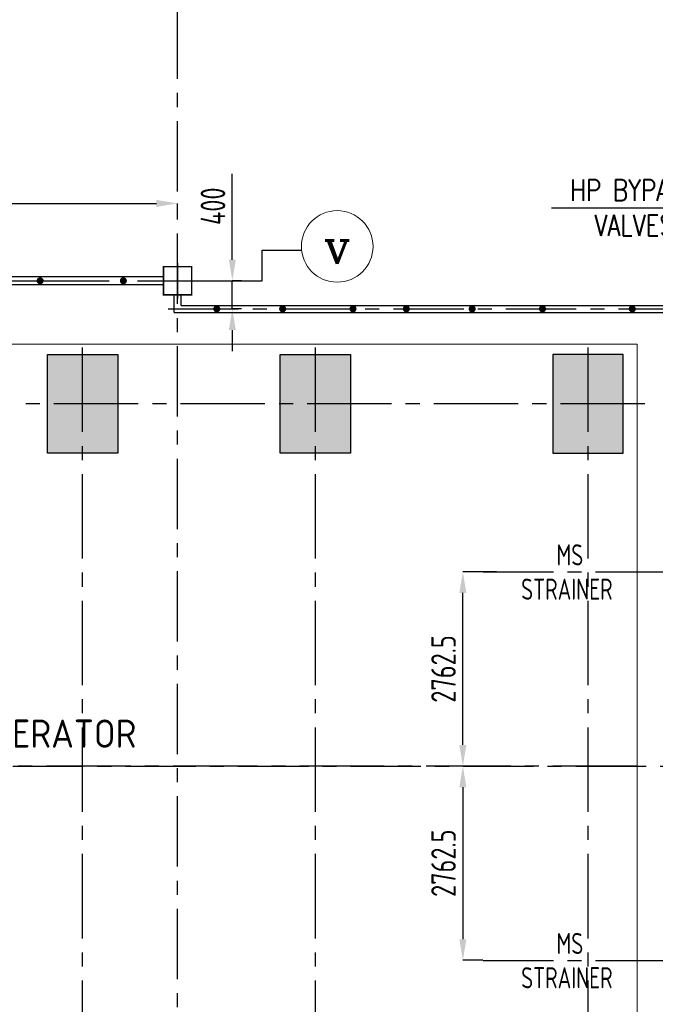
# Model space of a CAD drawing. Extents: x 18893 to 3351893, y -610358 to 406739.
# Tile 40 of 256: x 99788 to 108822, y 339539 to 353538. Entities that reach past the tile are written whole.
import ezdxf
from ezdxf.enums import TextEntityAlignment as Align

# ---------------------------------------------------------------- set-up
doc = ezdxf.new("R2010")
doc.units = 0
doc.header["$LTSCALE"] = 800
doc.header["$MEASUREMENT"] = 0
for name, pattern in [('CENTER', [2, 1.25, -0.25, 0.25, -0.25]), ('CENTER2', [1.125, 0.75, -0.125, 0.125, -0.125]), ('CONTINOUS', [0])]:
    doc.linetypes.add(name, pattern=pattern)
doc.layers.get('0').update_dxf_attribs({"linetype": 'CONTINUOUS'})
for name, color, linetype in [('Aux_col', 7, 'CONTINUOUS'), ('CEN', 2, 'CENTER'), ('CL', 2, 'CENTER2'), ('GRID', 8, 'CENTER'), ('HATCH', 9, 'CONTINUOUS'), ('TGCOL', 2, 'CONTINUOUS')]:
    doc.layers.add(name, color=color, linetype=linetype)
for name, color, linetype, lineweight in [('DIM', 4, 'CONTINUOUS', 13), ('LOGO', 7, 'CONTINUOUS', 13), ('TEXT', 3, 'CONTINUOUS', 15)]:
    doc.layers.add(name, color=color, linetype=linetype, lineweight=lineweight)
doc.styles.add('ROMANC', font='romanc')
doc.styles.add('ROMANS', font='ISO9.shx', dxfattribs={"width": 0.8})
doc.styles.add('S1', font='SIMPLEX.SHX', dxfattribs={"height": 200})
doc.styles.add('S3', font='ROMANS1.SHX', dxfattribs={"width": 0.8})
doc.styles.get("Standard").update_dxf_attribs({"font": 'ISO9'})
doc.dimstyles.get("Standard").update_dxf_attribs({"dimtxt": 0.18, "dimasz": 0.18, "dimexe": 0.18, "dimexo": 0.0625, "dimgap": 0.09, "dimtad": 0, "dimtih": 1, "dimtoh": 1, "dimdec": 4, "dimzin": 0, "dimdsep": 46, "dimtxsty": 'Standard', "dimcen": 0.09, "dimadec": 0, "dimazin": 0, "dimtfac": 1, "dimtdec": 4, "dimtofl": 0, "dimtmove": 0, "dimatfit": 3, "dimfxl": 0, "dimtolj": 1, "dimtzin": 0, "dimarcsym": 0})
doc.dimstyles.new('STANDARD$0', dxfattribs={"dimtxt": 250, "dimasz": 200, "dimexe": 0, "dimexo": 0, "dimgap": 100, "dimtad": 1, "dimdec": 0, "dimzin": 0, "dimdsep": 46, "dimtxsty": 'S1', "dimcen": 0, "dimadec": 0, "dimazin": 0, "dimtfac": 1, "dimtdec": 0, "dimtmove": 2, "dimatfit": 3, "dimfxl": 0, "dimtolj": 1, "dimtzin": 0, "dimarcsym": 0})

# ---------------------------------------------------------------- blocks, each defined once
blk = doc.blocks.new('A$C5C0C65E7')
for p, q in [((0, 125), (0, -125)), ((-125, 0), (125, 0))]:
    blk.add_line(p, q)
at = {"const_width": 10, "flags": 128}
blk.add_lwpolyline([(-100, -100), (100, -100), (100, 100), (-100, 100)], close=True, dxfattribs=at)
blk = doc.blocks.new('A$C72AF697D')
at = {"xscale": 2, "yscale": 2, "zscale": 2}
blk.add_blockref('A$C5C0C65E7', (0, 0), dxfattribs=at)
blk = doc.blocks.new('*D627')
at = {"layer": 'DIM', "color": 9, "lineweight": -2}
for p, q in [((96282, 350926), (96282, 350926)), ((96582, 350926), (101732, 350926)), ((102032, 350901), (102032, 350926))]:
    blk.add_line(p, q, dxfattribs=at)
at = {"layer": 'DIM', "color": 9}
for points in [[(96582, 350976), (96582, 350876), (96282, 350926)], [(101732, 350976), (101732, 350876), (102032, 350926)]]:
    blk.add_solid(points, dxfattribs=at)
at = {"layer": 'DIM', "insert": (99157, 351201), "char_height": 350, "attachment_point": 5, "style": 'ROMANS'}
blk.add_mtext('\\A1;5750', dxfattribs=at)
blk = doc.blocks.new('TG DECK')
at = {"layer": 'HATCH'}
h = blk.add_hatch(dxfattribs=at)
h.set_pattern_fill('AR-CONC', color=256, scale=50, style=0)
h.set_pattern_definition([(50, (-234270.1, -192712), (358.6301, -31.37607), [37.5, -412.5]), (355, (-234270.1, -192712), (-69.37567, 376.09607), [30, -330]), (100.451444, (-234240.2, -192714.6), (289.25442, 344.72), [31.8701, -350.57106]), (46.1842, (-234270.1, -192612), (533.62067, -82.75964), [56.25, -618.75]), (96.63564, (-234225.63, -192618.9), (467.331, 487.0593), [47.8052, -525.8569]), (351.18416, (-234270.1, -192612), (467.331, 487.0593), [45, -495]), (21, (-234220.1, -192637), (298.45353, -201.30945), [37.5, -412.5]), (326, (-234220.1, -192637), (121.65767, 362.57502), [30, -330]), (71.451445, (-234195.23, -192653.77), (420.1112, 161.26558), [31.8701, -350.57106]), (37.5, (-234270.1, -192712), (6.079928, 166.446927), [0, -326, 0, -335, 0, -331.25]), (7.5, (-234270.1, -192712), (131.53477, 197.205856), [0, -191, 0, -318.5, 0, -126.25]), (327.5, (-234381.6, -192712), (266.911218, -11.277436), [0, -125, 0, -390, 0, -517.5]), (317.5, (-234431.6, -192712), (291.59308, 50.05249), [0, -162.5, 0, -259, 0, -367.5])])
h.paths.add_polyline_path([(243271, -69588), (242271, -69588), (242271, -70988), (243271, -70988)])
h.paths.add_polyline_path([(238396, -69588), (239396, -69588), (239396, -70988), (238396, -70988)])
h.paths.add_polyline_path([(236086, -70988), (235086, -70988), (235086, -69588), (236086, -69588)])
h.paths.add_polyline_path([(226286, -69588), (226286, -70988), (227286, -70988), (227286, -69588)])
h.paths.add_polyline_path([(226086, -71938), (227286, -71938), (227286, -72938), (226086, -72938)])
h.paths.add_polyline_path([(218887, -71938), (220087, -71938), (220087, -72938), (218887, -72938)])
h.paths.add_polyline_path([(212046, -71938), (212046, -72938), (213046, -72938), (213046, -71938)])
h.paths.add_polyline_path([(218887, -78938), (220087, -78938), (220087, -77938), (218887, -77938)])
h.paths.add_polyline_path([(226086, -78938), (227286, -78938), (227286, -77938), (226086, -77938)])
h.paths.add_polyline_path([(226286, -81288), (226286, -79888), (227286, -79888), (227286, -81288)])
h.paths.add_polyline_path([(236086, -79888), (235086, -79888), (235086, -81288), (236086, -81288)])
h.paths.add_polyline_path([(238396, -81288), (239396, -81288), (239396, -79888), (238396, -79888)])
h.paths.add_polyline_path([(243271, -81288), (242271, -81288), (242271, -79888), (243271, -79888)])
at = {"layer": 'CL', "ltscale": 2}
for p, q in [((235586, -81488), (235586, -69388)), ((238896, -81488), (238896, -69388)), ((242771, -81488), (242771, -69338)), ((243578, -70288), (225799, -70288)), ((243471, -75438), (211402, -75438))]:
    blk.add_line(p, q, dxfattribs=at)
at = {"layer": 'TGCOL'}
for points in [[(236086, -70988), (235086, -70988), (235086, -69588), (236086, -69588)], [(238396, -69588), (239396, -69588), (239396, -70988), (238396, -70988)], [(243271, -69588), (242271, -69588), (242271, -70988), (243271, -70988)]]:
    blk.add_lwpolyline(points, close=True, dxfattribs=at)
blk = doc.blocks.new('A$C71B3771A')
at = {"layer": 'DIM', "linetype": 'CONTINOUS', "ltscale": 1.5, "flags": 128}
blk.add_lwpolyline([(12285, 6000), (-5035, 6000), (-6185, 4000), (-19340, 4000), (-19340, -4000), (-6185, -4000), (-5035, -6000), (12285, -6000), (12285, 6000)], dxfattribs=at)
blk.add_blockref('TG DECK', (-231186, 75438))
blk = doc.blocks.new('*D711')
at = {"layer": 'DIM', "color": 9, "lineweight": -2}
for p, q in [((106360, 342926), (106087, 342926)), ((106087, 342626), (106087, 340464)), ((106373, 340164), (106087, 340164))]:
    blk.add_line(p, q, dxfattribs=at)
at = {"layer": 'DIM', "color": 9}
for points in [[(106037, 342626), (106137, 342626), (106087, 342926)], [(106037, 340464), (106137, 340464), (106087, 340164)]]:
    blk.add_solid(points, dxfattribs=at)
at = {"layer": 'DIM', "insert": (105812, 341545), "char_height": 350, "attachment_point": 5, "rotation": 90, "style": 'ROMANS'}
blk.add_mtext('\\A1;2762.5', dxfattribs=at)
blk = doc.blocks.new('*D712')
at = {"layer": 'DIM', "color": 9, "lineweight": -2}
for p, q in [((106564, 345689), (106087, 345689)), ((106087, 343226), (106087, 345389)), ((106632, 342926), (106087, 342926))]:
    blk.add_line(p, q, dxfattribs=at)
at = {"layer": 'DIM', "color": 9}
for points in [[(106037, 345389), (106137, 345389), (106087, 345689)], [(106037, 343226), (106137, 343226), (106087, 342926)]]:
    blk.add_solid(points, dxfattribs=at)
at = {"layer": 'DIM', "insert": (105812, 344307), "char_height": 350, "attachment_point": 5, "rotation": 90, "style": 'ROMANS'}
blk.add_mtext('\\A1;2762.5', dxfattribs=at)
blk = doc.blocks.new('*D750')
at = {"layer": 'DIM', "color": 9, "lineweight": -2}
for p, q in [((102810, 350126), (102810, 351346)), ((102940, 349826), (102810, 349826)), ((102810, 349426), (102810, 349826)), ((102940, 349426), (102810, 349426)), ((102810, 349126), (102810, 348826))]:
    blk.add_line(p, q, dxfattribs=at)
at = {"layer": 'DIM', "color": 9}
for points in [[(102760, 350126), (102860, 350126), (102810, 349826)], [(102760, 349126), (102860, 349126), (102810, 349426)]]:
    blk.add_solid(points, dxfattribs=at)
at = {"layer": 'DIM', "insert": (102535, 350886), "char_height": 350, "attachment_point": 5, "rotation": 90, "style": 'ROMANS'}
blk.add_mtext('\\A1;400', dxfattribs=at)

msp = doc.modelspace()

# ---------------------------------------------------------------- linework, layer by layer
at = {"color": 2}
for p, q in [((101831.71, 349881.88), (92231.71, 349881.88)), ((101831.71, 349769.46), (92231.71, 349769.46)), ((101981.71, 349376.05), (101981.71, 349626.05)), ((102081.71, 349476.05), (102081.71, 349626.05)), ((102081.71, 349476.05), (110491.71, 349476.05)), ((101981.71, 349376.05), (110391.71, 349376.05))]:
    msp.add_line(p, q, dxfattribs=at)
at = {"color": 7, "const_width": 50}
for points in [[(100077.79, 349851.05, -1), (100077.79, 349801.05, -1)], [(101261.13, 349851.05, -1), (101261.13, 349801.05, -1)], [(102589.27, 349401.05, 1), (102589.27, 349451.05, 1)], [(103525.4, 349401.05, 1), (103525.4, 349451.05, 1)], [(104525.4, 349401.05, 1), (104525.4, 349451.05, 1)], [(105282.98, 349401.05, 1), (105282.98, 349451.05, 1)], [(106219.11, 349401.05, 1), (106219.11, 349451.05, 1)], [(107219.11, 349401.05, 1), (107219.11, 349451.05, 1)], [(108494.75, 349401.05, 1), (108494.75, 349451.05, 1)]]:
    msp.add_lwpolyline(points, format="xyb", close=True, dxfattribs=at)
at = {"layer": 'CEN'}
for p, q in [((106373.33, 345688.55), (110007.29, 345688.55)), ((106373.33, 340163.55), (110007.29, 340163.55))]:
    msp.add_line(p, q, dxfattribs=at)
at = {"layer": 'DIM'}
msp.add_circle((104301.06, 350314.78), 508.61, dxfattribs=at)
at = {"layer": 'GRID'}
for p, q in [((102031.71, 323896.19), (102031.71, 382884.86)), ((101899.2, 349426.05), (155634.78, 349426.05)), ((69290.59, 342926.05), (119508.82, 342926.05))]:
    msp.add_line(p, q, dxfattribs=at)
at = {"layer": 'GRID', "linetype": 'CENTER2', "ltscale": 4}
for p, q in [((103236.19, 349826.05), (103236.19, 350263.54)), ((103236.19, 350263.54), (103795.04, 350263.54)), ((91460.96, 349826.05), (103236.19, 349826.05))]:
    msp.add_line(p, q, dxfattribs=at)

# ---------------------------------------------------------------- block references
at = {"layer": 'Aux_col'}
msp.add_blockref('A$C72AF697D', (102031.71, 349826.05), dxfattribs=at)
at = {"layer": 'DIM'}
msp.add_blockref('A$C71B3771A', (96281.71, 342926.05), dxfattribs=at)

# ---------------------------------------------------------------- texts
at = {"layer": 'LOGO', "color": 4, "style": 'ROMANS'}
msp.add_text('C TURBO GENERATOR', height=400, dxfattribs=at).set_placement((96588.46, 343387.15), align=Align.MIDDLE_LEFT)
at = {"layer": 'TEXT', "style": 'ROMANC'}
msp.add_text('v', height=500, dxfattribs=at).set_placement((104301.06, 350314.78), align=Align.MIDDLE)
at = {"layer": 'TEXT', "style": 'ROMANS', "width": 0.8}
for s, p in [('MS', (107608.52, 345778.67)), ('STRAINER', (107565.85, 345291.37)), ('MS', (107608.52, 340253.67)), ('STRAINER', (107565.85, 339766.37))]:
    msp.add_text(s, height=300, dxfattribs=at).set_placement(p, align=Align.CENTER)
at = {"layer": 'TEXT', "insert": (108521.28, 351264.43), "char_height": 300, "width": 2264.5632, "attachment_point": 2, "style": 'S3'}
msp.add_mtext('HP BYPASS VALVES', dxfattribs=at)

# ---------------------------------------------------------------- dimensions: what is measured, and where the dimension line sits
at = {"layer": 'DIM'}
dim = msp.add_linear_dim(base=(102031.71, 350926.05), p1=(96281.71, 350926.05), p2=(102031.71, 350900.51), dimstyle='STANDARD$0', override={"dimtxt": 350, "dimasz": 300, "dimtxsty": 'ROMANS', "dimclrd": 9, "dimclre": 9, "dimclrt": 256, "dimtix": 1}, dxfattribs=at)
dim.commit()
dim.dimension.update_dxf_attribs({"geometry": '*D627', "text_midpoint": (99156.71, 351201.05)})
dim = msp.add_linear_dim(base=(102809.66, 349826.05), p1=(102939.85, 349426.05), p2=(102939.85, 349826.05), angle=90, dimstyle='STANDARD$0', override={"dimtxt": 350, "dimasz": 300, "dimtxsty": 'ROMANS', "dimclrd": 9, "dimclre": 9, "dimclrt": 256, "dimtix": 1, "dimtmove": 0}, dxfattribs=at)
dim.commit()
dim.dimension.update_dxf_attribs({"geometry": '*D750', "text_midpoint": (102809.66, 350886.05), "dimtype": 160})
for base, p1, p2, angle, picture, middle in [((106087.37, 345688.55), (106632.39, 342926.05), (106563.75, 345688.55), 270, '*D712', (105812.37, 344307.3)), ((106087.37, 340163.55), (106359.88, 342926.05), (106373.33, 340163.55), 90, '*D711', (105812.37, 341544.8))]:
    dim = msp.add_linear_dim(base=base, p1=p1, p2=p2, angle=angle, dimstyle='STANDARD$0', override={"dimtxt": 350, "dimasz": 300, "dimdec": 1, "dimtxsty": 'ROMANS', "dimclrd": 9, "dimclre": 9, "dimclrt": 256, "dimtix": 1, "dimtmove": 0}, dxfattribs=at)
    dim.commit()
    dim.dimension.update_dxf_attribs({"geometry": picture, "text_midpoint": middle})

# ---------------------------------------------------------------- leaders
msp.add_leader([(111088.8, 350367.62), (110694.63, 350857.59), (107348.75, 350857.59)], dimstyle='Standard', override={"dimscale": 200, "dimtxt": 2, "dimasz": 1, "dimexe": 0, "dimexo": 0, "dimgap": 0.5, "dimtad": 0, "dimtih": 0, "dimtoh": 0, "dimdec": 0, "dimcen": 0, "dimclrd": 256, "dimclre": 256, "dimclrt": 256, "dimtdec": 0, "dimtofl": 1, "dimatfit": 0, "dimfxl": 0}, dxfattribs=at)

doc.saveas('drawing.dxf')
